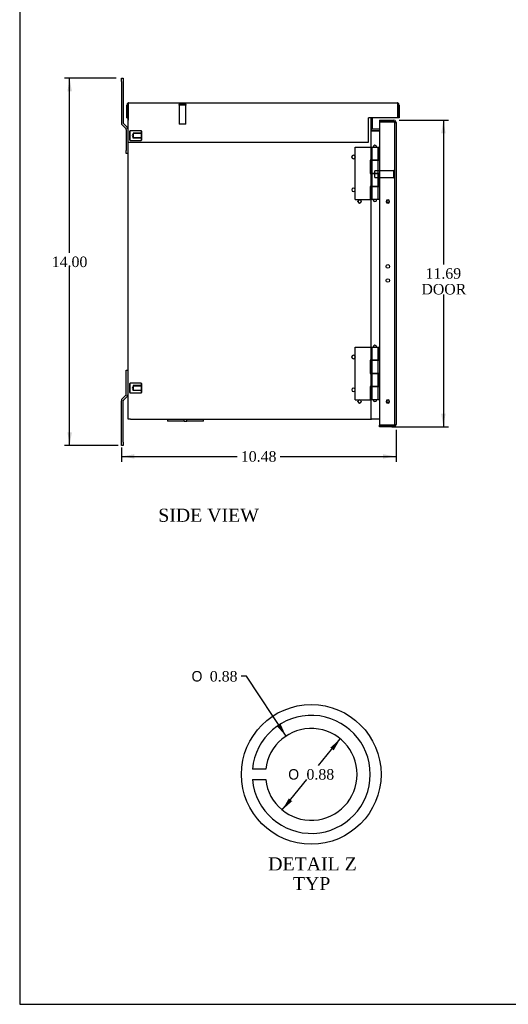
# Model space of a CAD drawing. Header units: inches. Extents: x 0.2 to 89.8, y -0.5 to 59.8.
# Tile 1 of 10: x 0.2 to 18.9, y 0.2 to 37.7. Entities that reach past the tile are written whole.
import ezdxf
from ezdxf.enums import TextEntityAlignment as Align
from ezdxf.lldxf.tags import DXFTag

# ---------------------------------------------------------------- set-up
doc = ezdxf.new("R2010")
doc.units = ezdxf.units.IN
doc.header["$MEASUREMENT"] = 0
for name, color, linetype in [('COM55642-8', 7, 'Continuous'), ('COM55644-7', 7, 'Continuous'), ('COM55647-8', 7, 'Continuous'), ('COM55648-8', 7, 'Continuous'), ('COM55649-7', 7, 'Continuous'), ('COM55706', 7, 'Continuous'), ('Default', 7, 'Continuous'), ('GSK11095', 7, 'Continuous'), ('HNG14593', 7, 'Continuous'), ('HNG14593-2', 7, 'Continuous'), ('HNG14593-3', 7, 'Continuous'), ('STD21878', 7, 'Continuous'), ('STD26152', 7, 'Continuous')]:
    doc.layers.add(name, color=color, linetype=linetype)
doc.styles.add('SEACAD_Solid_Edge_ANSI1_Symbols', font='txt')
doc.styles.add('SEACAD_Times_New_Roman', font='times.ttf')
tags = doc.linetypes.add('CENTER2', pattern=[1.125, 0.75, -0.125, 0.125, -0.125]).pattern_tags.tags
tags[10:11] = [DXFTag(74, 4), DXFTag(75, 0), DXFTag(340, '0'), DXFTag(46, 0.0), DXFTag(50, 0.0), DXFTag(44, 0.0), DXFTag(45, 0.0)]
tags[8:9] = [DXFTag(74, 4), DXFTag(75, 0), DXFTag(340, '0'), DXFTag(46, 0.0), DXFTag(50, 0.0), DXFTag(44, 0.0), DXFTag(45, 0.0)]
tags[6:7] = [DXFTag(74, 4), DXFTag(75, 0), DXFTag(340, '0'), DXFTag(46, 0.0), DXFTag(50, 0.0), DXFTag(44, 0.0), DXFTag(45, 0.0)]
tags[4:5] = [DXFTag(74, 4), DXFTag(75, 0), DXFTag(340, '0'), DXFTag(46, 0.0), DXFTag(50, 0.0), DXFTag(44, 0.0), DXFTag(45, 0.0)]
tags = doc.linetypes.add('HIDDEN2', pattern=[0.1875, 0.125, -0.0625]).pattern_tags.tags
tags[6:7] = [DXFTag(74, 4), DXFTag(75, 0), DXFTag(340, '0'), DXFTag(46, 0.0), DXFTag(50, 0.0), DXFTag(44, 0.0), DXFTag(45, 0.0)]
tags[4:5] = [DXFTag(74, 4), DXFTag(75, 0), DXFTag(340, '0'), DXFTag(46, 0.0), DXFTag(50, 0.0), DXFTag(44, 0.0), DXFTag(45, 0.0)]
doc.dimstyles.new('HAMMOND_(STH_-_66x44)', dxfattribs={"dimtxt": 0.4, "dimasz": 0.5, "dimexe": 0.2, "dimexo": 0.2, "dimgap": 0.1, "dimtad": 0, "dimtih": 1, "dimtoh": 1, "dimzin": 0, "dimdsep": 46, "dimtxsty": 'SEACAD_Times_New_Roman', "dimblk1": '_SE_FILLED', "dimblk2": '_SE_FILLED', "dimsah": 1, "dimcen": 0.2, "dimadec": 0, "dimazin": 0, "dimtfac": 0.8, "dimtofl": 0, "dimtmove": 0, "dimatfit": 3, "dimfxl": 1, "dimtolj": 1, "dimtzin": 0, "dimarcsym": 0})

# ---------------------------------------------------------------- blocks, each defined once
blk = doc.blocks.new('SE')
at = {"layer": 'COM55642-8', "color": 7, "linetype": 'Continuous'}
for p, q in [((4.375, 22.467), (4.375, 33.959)), ((13.625, 33.553), (13.625, 32.837)), ((13.654, 33.467), (13.625, 33.467)), ((13.654, 33.467), (13.967, 33.467)), ((12.907, 32.464), (12.905, 32.464)), ((12.905, 32.459), (12.907, 32.459)), ((12.907, 32.459), (12.907, 32.464)), ((12.967, 32.527), (12.967, 32.525)), ((12.967, 32.525), (12.972, 32.525)), ((12.972, 32.399), (12.967, 32.399)), ((12.967, 32.399), (12.967, 32.396)), ((12.972, 32.525), (12.972, 32.527)), ((12.972, 32.396), (12.972, 32.399)), ((13.035, 32.464), (13.033, 32.464)), ((13.033, 32.464), (13.033, 32.459)), ((13.033, 32.459), (13.035, 32.459)), ((13.625, 32.337), (13.625, 31.837)), ((12.907, 31.214), (12.905, 31.214)), ((12.905, 31.209), (12.907, 31.209)), ((12.907, 31.209), (12.907, 31.214)), ((12.967, 31.277), (12.967, 31.275)), ((12.967, 31.275), (12.972, 31.275)), ((12.972, 31.275), (12.972, 31.277)), ((13.035, 31.214), (13.033, 31.214)), ((13.033, 31.214), (13.033, 31.209)), ((13.033, 31.209), (13.035, 31.209)), ((13.625, 31.337), (13.625, 25.212)), ((12.972, 31.149), (12.967, 31.149)), ((12.967, 31.149), (12.967, 31.146)), ((12.972, 31.146), (12.972, 31.149)), ((13.2, 30.837), (13.2, 30.834)), ((13.2, 30.834), (13.205, 30.834)), ((13.205, 30.834), (13.205, 30.837)), ((13.139, 30.774), (13.137, 30.774)), ((13.137, 30.769), (13.139, 30.769)), ((13.139, 30.769), (13.139, 30.774)), ((13.205, 30.708), (13.2, 30.708)), ((13.2, 30.708), (13.2, 30.706)), ((13.205, 30.706), (13.205, 30.708)), ((13.268, 30.774), (13.265, 30.774)), ((13.265, 30.774), (13.265, 30.769)), ((13.265, 30.769), (13.268, 30.769)), ((12.907, 24.839), (12.905, 24.839)), ((12.905, 24.834), (12.907, 24.834)), ((12.907, 24.834), (12.907, 24.839)), ((12.967, 24.902), (12.967, 24.9)), ((12.967, 24.9), (12.972, 24.9)), ((12.972, 24.9), (12.972, 24.902)), ((13.035, 24.839), (13.033, 24.839)), ((13.033, 24.839), (13.033, 24.834)), ((13.033, 24.834), (13.035, 24.834)), ((12.972, 24.774), (12.967, 24.774)), ((12.967, 24.774), (12.967, 24.771)), ((12.972, 24.771), (12.972, 24.774)), ((13.625, 24.712), (13.625, 24.212)), ((12.967, 23.652), (12.967, 23.65)), ((12.967, 23.65), (12.972, 23.65)), ((12.972, 23.65), (12.972, 23.652)), ((13.625, 23.712), (13.625, 22.467)), ((12.907, 23.589), (12.905, 23.589)), ((12.905, 23.584), (12.907, 23.584)), ((12.907, 23.584), (12.907, 23.589)), ((12.972, 23.524), (12.967, 23.524)), ((12.967, 23.524), (12.967, 23.521)), ((12.972, 23.521), (12.972, 23.524)), ((13.035, 23.589), (13.033, 23.589)), ((13.033, 23.589), (13.033, 23.584)), ((13.033, 23.584), (13.035, 23.584)), ((13.139, 23.149), (13.137, 23.149)), ((13.137, 23.144), (13.139, 23.144)), ((13.139, 23.144), (13.139, 23.149)), ((13.2, 23.212), (13.2, 23.209)), ((13.2, 23.209), (13.205, 23.209)), ((13.205, 23.083), (13.2, 23.083)), ((13.2, 23.083), (13.2, 23.081)), ((13.205, 23.209), (13.205, 23.212)), ((13.205, 23.081), (13.205, 23.083)), ((13.268, 23.149), (13.265, 23.149)), ((13.265, 23.149), (13.265, 23.144)), ((13.265, 23.144), (13.268, 23.144)), ((4.461, 22.467), (4.375, 22.467)), ((4.461, 22.467), (13.539, 22.467)), ((13.539, 22.467), (13.625, 22.467)), ((13.625, 22.467), (13.654, 22.467)), ((13.967, 22.467), (13.654, 22.467))]:
    blk.add_line(p, q, dxfattribs=at)
for centre, start, end in [((12.97, 32.462), 92.1874, 177.8126), ((12.97, 32.462), 182.1874, 267.8126), ((12.97, 32.462), 2.1874, 87.8126), ((12.97, 32.462), 272.1874, 357.8126), ((12.97, 31.212), 92.1874, 177.8126), ((12.97, 31.212), 182.1874, 267.8126), ((12.97, 31.212), 2.1874, 87.8126), ((12.97, 31.212), 272.1874, 357.8126), ((13.202, 30.771), 92.1874, 177.8126), ((13.202, 30.771), 2.1874, 87.8126), ((13.202, 30.771), 182.1874, 267.8126), ((13.202, 30.771), 272.1874, 357.8126), ((12.97, 24.837), 92.1874, 177.8126), ((12.97, 24.837), 182.1874, 267.8126), ((12.97, 24.837), 2.1874, 87.8126), ((12.97, 24.837), 272.1874, 357.8126), ((12.97, 23.587), 92.1874, 177.8126), ((12.97, 23.587), 2.1874, 87.8126), ((12.97, 23.587), 182.1874, 267.8126), ((12.97, 23.587), 272.1874, 357.8126), ((13.202, 23.146), 92.1874, 177.8126), ((13.202, 23.146), 182.1874, 267.8126), ((13.202, 23.146), 2.1874, 87.8126), ((13.202, 23.146), 272.1874, 357.8126)]:
    blk.add_arc(centre, 0.0655, start, end, dxfattribs=at)
at = {"layer": 'COM55644-7', "color": 7, "linetype": 'Continuous'}
for p, q in [((13.967, 33.866), (13.967, 33.809)), ((13.967, 33.866), (14.506, 33.866)), ((14.506, 33.809), (13.967, 33.809)), ((13.967, 33.809), (13.967, 22.238)), ((13.967, 33.809), (14.348, 33.809)), ((14.506, 33.809), (14.587, 33.809)), ((14.587, 33.809), (14.535, 33.809)), ((14.592, 33.78), (14.592, 22.267)), ((14.348, 22.238), (13.967, 22.238)), ((13.967, 22.181), (13.967, 22.238)), ((13.967, 22.238), (14.506, 22.238)), ((14.506, 22.181), (13.967, 22.181)), ((14.506, 22.238), (14.587, 22.238)), ((14.587, 22.238), (14.535, 22.238))]:
    blk.add_line(p, q, dxfattribs=at)
at = {"layer": 'COM55644-7', "color": 7, "linetype": 'HIDDEN2'}
for p, q in [((14.535, 33.78), (14.535, 22.267)), ((14.535, 33.78), (14.592, 33.78)), ((14.27, 30.836), (14.27, 30.801)), ((14.27, 30.801), (14.29, 30.801)), ((14.29, 30.801), (14.29, 30.836)), ((14.29, 30.741), (14.27, 30.741)), ((14.27, 30.741), (14.27, 30.706)), ((14.29, 30.706), (14.29, 30.741)), ((14.27, 23.211), (14.27, 23.176)), ((14.27, 23.176), (14.29, 23.176)), ((14.29, 23.116), (14.27, 23.116)), ((14.27, 23.116), (14.27, 23.081)), ((14.29, 23.176), (14.29, 23.211)), ((14.29, 23.081), (14.29, 23.116)), ((14.535, 22.267), (14.592, 22.267))]:
    blk.add_line(p, q, dxfattribs=at)
for centre in [(14.278, 28.291), (14.278, 27.756)]:
    blk.add_circle(centre, 0.0685, dxfattribs=at)
at = {"layer": 'COM55644-7', "color": 7, "linetype": 'Continuous'}
for centre, start, end in [((14.506, 33.78), 19.7069, 90), ((14.506, 33.78), 0, 19.7069), ((14.506, 22.267), 270, 340.2931), ((14.506, 22.267), 340.2931, 0)]:
    blk.add_arc(centre, 0.086, start, end, dxfattribs=at)
at = {"layer": 'COM55644-7', "color": 7, "linetype": 'HIDDEN2'}
for centre, radius, start, end in [((14.506, 33.78), 0.029, 0, 90), ((14.28, 30.771), 0.0655, 98.7818, 261.2182), ((14.28, 30.771), 0.0655, 278.7818, 81.2182), ((14.28, 23.146), 0.0655, 98.7818, 261.2182), ((14.28, 23.146), 0.0655, 278.7818, 81.2182), ((14.506, 22.267), 0.029, 270, 0)]:
    blk.add_arc(centre, radius, start, end, dxfattribs=at)
for centre, start_param, end_param in [((14.506, 33.78), 3.141593, 4.712389), ((14.506, 22.267), 1.570796, 3.141593)]:
    blk.add_ellipse(centre, major_axis=(-0.029, 0), ratio=0.997285, start_param=start_param, end_param=end_param, dxfattribs=at)
at = {"layer": 'COM55644-7', "color": 7, "linetype": 'Continuous'}
for centre, start_param, end_param in [((14.506, 33.78), 3.141593, 3.485544), ((14.506, 22.267), 2.797642, 3.141593)]:
    blk.add_ellipse(centre, major_axis=(-0.086, 0), ratio=0.997285, start_param=start_param, end_param=end_param, dxfattribs=at)
at = {"layer": 'COM55647-8', "color": 7, "linetype": 'Continuous'}
for p, q in [((4.318, 33.959), (4.318, 34.438)), ((4.375, 34.519), (4.375, 34.438)), ((4.375, 33.959), (4.375, 34.438)), ((4.376, 34.438), (4.376, 34.519)), ((4.376, 34.438), (4.376, 33.872)), ((4.404, 34.524), (14.629, 34.524)), ((14.658, 34.438), (14.658, 34.519)), ((14.658, 34.519), (14.658, 34.438)), ((14.658, 34.438), (14.658, 33.959)), ((14.658, 33.959), (14.658, 34.438)), ((14.715, 34.438), (14.715, 33.959)), ((4.318, 33.959), (4.375, 33.959)), ((4.376, 33.811), (4.376, 33.872)), ((4.376, 33.658), (4.376, 33.811)), ((13.539, 33.872), (13.539, 33.959)), ((14.658, 33.959), (13.539, 33.959)), ((13.539, 33.811), (13.539, 33.872)), ((13.539, 33.658), (13.539, 33.811)), ((14.715, 33.959), (14.658, 33.959)), ((4.376, 33.637), (4.376, 33.658)), ((4.376, 33.024), (4.376, 33.637)), ((13.539, 33.637), (13.539, 33.658)), ((13.539, 33.024), (13.539, 33.637)), ((4.376, 33.024), (13.539, 33.024))]:
    blk.add_line(p, q, dxfattribs=at)
for centre, start, end in [((4.404, 34.438), 109.7069, 180), ((4.404, 34.438), 90, 109.7069), ((14.629, 34.438), 70.2931, 90), ((14.629, 34.438), 0, 70.2931)]:
    blk.add_arc(centre, 0.086, start, end, dxfattribs=at)
for centre, start_param, end_param in [((4.404, 34.438), 3.141593, 3.485544), ((14.629, 34.438), 2.797642, 3.141593)]:
    blk.add_ellipse(centre, major_axis=(0, -0.086), ratio=0.997285, start_param=start_param, end_param=end_param, dxfattribs=at)
at = {"layer": 'COM55648-8', "color": 7, "linetype": 'Continuous'}
for p, q in [((5.875, 22.467), (5.875, 22.395)), ((6.513, 22.395), (5.875, 22.395)), ((6.513, 22.395), (6.513, 22.467)), ((6.513, 22.395), (6.613, 22.395)), ((6.613, 22.395), (6.613, 22.467)), ((7.25, 22.395), (6.613, 22.395)), ((7.25, 22.395), (7.25, 22.467))]:
    blk.add_line(p, q, dxfattribs=at)
at = {"layer": 'COM55649-7', "color": 7, "linetype": 'Continuous'}
for p, q in [((13.625, 33.959), (13.625, 33.553)), ((13.682, 33.959), (13.682, 33.553)), ((13.625, 33.553), (13.682, 33.553)), ((13.967, 33.524), (13.711, 33.524)), ((13.967, 33.467), (13.711, 33.467))]:
    blk.add_line(p, q, dxfattribs=at)
for radius in [0.086, 0.029]:
    blk.add_arc((13.711, 33.553), radius, 180, 270, dxfattribs=at)
at = {"layer": 'COM55706', "color": 7, "linetype": 'Continuous'}
for p, q in [((4.116, 35.467), (4.188, 35.467)), ((4.116, 35.342), (4.116, 35.467)), ((4.116, 35.342), (4.116, 33.762)), ((4.188, 35.467), (4.188, 35.342)), ((4.188, 35.342), (4.188, 33.762)), ((4.148, 33.686), (4.293, 33.54)), ((4.199, 33.736), (4.344, 33.591)), ((4.303, 33.515), (4.303, 32.717)), ((4.303, 32.592), (4.303, 32.717)), ((4.375, 32.592), (4.303, 32.592)), ((4.303, 24.342), (4.375, 24.342)), ((4.303, 24.217), (4.303, 24.342)), ((4.303, 23.42), (4.303, 24.217)), ((4.148, 23.249), (4.293, 23.394)), ((4.199, 23.198), (4.344, 23.343)), ((4.116, 21.592), (4.116, 23.172)), ((4.188, 21.592), (4.188, 23.172)), ((4.116, 21.467), (4.116, 21.592)), ((4.188, 21.467), (4.116, 21.467)), ((4.188, 21.592), (4.188, 21.467))]:
    blk.add_line(p, q, dxfattribs=at)
for centre, radius, start, end in [((4.224, 33.762), 0.108, 180, 225), ((4.224, 33.762), 0.036, 180, 225), ((4.267, 33.515), 0.036, 0, 45), ((4.267, 33.515), 0.108, 0, 45), ((4.267, 23.42), 0.036, 315, 0), ((4.267, 23.42), 0.108, 315, 0), ((4.224, 23.172), 0.108, 135, 180), ((4.224, 23.172), 0.036, 135, 180)]:
    blk.add_arc(centre, radius, start, end, dxfattribs=at)
at = {"layer": 'GSK11095', "color": 7, "linetype": 'Continuous'}
for p, q in [((14.348, 33.809), (14.348, 33.809)), ((14.348, 33.809), (14.535, 33.809)), ((14.535, 33.809), (14.535, 33.809)), ((14.348, 22.238), (14.348, 22.238)), ((14.535, 22.238), (14.348, 22.238)), ((14.535, 22.238), (14.535, 22.238))]:
    blk.add_line(p, q, dxfattribs=at)
at = {"layer": 'HNG14593', "color": 7, "linetype": 'Continuous'}
for p, q in [((13.967, 32.837), (13.935, 32.837)), ((13.935, 32.337), (13.935, 32.837)), ((13.663, 32.337), (13.908, 32.337)), ((13.663, 32.337), (13.663, 31.837)), ((13.908, 32.337), (13.935, 32.337)), ((13.908, 31.837), (13.908, 32.337)), ((13.908, 31.837), (13.663, 31.837)), ((13.935, 31.837), (13.908, 31.837)), ((13.935, 31.337), (13.935, 31.837)), ((13.663, 31.337), (13.908, 31.337)), ((13.663, 31.337), (13.663, 30.837)), ((13.908, 31.337), (13.935, 31.337)), ((13.908, 30.837), (13.908, 31.337)), ((13.908, 30.837), (13.663, 30.837)), ((13.967, 30.837), (13.908, 30.837)), ((13.967, 25.212), (13.935, 25.212)), ((13.935, 24.712), (13.935, 25.212)), ((13.663, 24.712), (13.908, 24.712)), ((13.663, 24.712), (13.663, 24.212)), ((13.908, 24.712), (13.935, 24.712)), ((13.908, 24.212), (13.908, 24.712)), ((13.908, 24.212), (13.663, 24.212)), ((13.935, 24.212), (13.908, 24.212)), ((13.935, 23.712), (13.935, 24.212)), ((13.663, 23.712), (13.908, 23.712)), ((13.663, 23.712), (13.663, 23.212)), ((13.908, 23.712), (13.935, 23.712)), ((13.908, 23.212), (13.908, 23.712)), ((13.908, 23.212), (13.663, 23.212)), ((13.967, 23.212), (13.908, 23.212))]:
    blk.add_line(p, q, dxfattribs=at)
at = {"layer": 'HNG14593-2', "color": 7, "linetype": 'Continuous'}
for p, q in [((13.035, 32.837), (13.641, 32.837)), ((13.035, 30.837), (13.035, 32.837)), ((13.641, 32.837), (13.663, 32.837)), ((13.641, 32.337), (13.641, 32.837)), ((13.663, 32.837), (13.908, 32.837)), ((13.663, 32.837), (13.663, 32.337)), ((13.908, 32.337), (13.908, 32.837)), ((13.61, 32.337), (13.61, 31.837)), ((13.641, 32.337), (13.61, 32.337)), ((13.663, 32.337), (13.641, 32.337)), ((13.908, 32.337), (13.663, 32.337)), ((13.61, 31.837), (13.641, 31.837)), ((13.641, 31.337), (13.641, 31.837)), ((13.641, 31.837), (13.663, 31.837)), ((13.663, 31.837), (13.908, 31.837)), ((13.663, 31.837), (13.663, 31.337)), ((13.908, 31.337), (13.908, 31.837)), ((13.61, 31.337), (13.61, 30.837)), ((13.641, 31.337), (13.61, 31.337)), ((13.663, 31.337), (13.641, 31.337)), ((13.908, 31.337), (13.663, 31.337)), ((13.035, 30.837), (13.61, 30.837)), ((13.035, 25.212), (13.641, 25.212)), ((13.035, 23.212), (13.035, 25.212)), ((13.641, 25.212), (13.663, 25.212)), ((13.641, 24.712), (13.641, 25.212)), ((13.663, 25.212), (13.908, 25.212)), ((13.663, 25.212), (13.663, 24.712)), ((13.908, 24.712), (13.908, 25.212)), ((13.61, 24.712), (13.61, 24.212)), ((13.641, 24.712), (13.61, 24.712)), ((13.663, 24.712), (13.641, 24.712)), ((13.908, 24.712), (13.663, 24.712)), ((13.61, 24.212), (13.641, 24.212)), ((13.641, 23.712), (13.641, 24.212)), ((13.641, 24.212), (13.663, 24.212)), ((13.663, 24.212), (13.908, 24.212)), ((13.663, 24.212), (13.663, 23.712)), ((13.908, 23.712), (13.908, 24.212)), ((13.61, 23.712), (13.61, 23.212)), ((13.641, 23.712), (13.61, 23.712)), ((13.663, 23.712), (13.641, 23.712)), ((13.908, 23.712), (13.663, 23.712)), ((13.035, 23.212), (13.61, 23.212))]:
    blk.add_line(p, q, dxfattribs=at)
at = {"layer": 'HNG14593-3', "color": 7, "linetype": 'Continuous'}
for p, q in [((13.723, 32.849), (13.723, 32.837)), ((13.848, 32.837), (13.848, 32.849)), ((13.723, 30.837), (13.723, 30.824)), ((13.848, 30.824), (13.848, 30.837)), ((13.723, 25.224), (13.723, 25.212)), ((13.848, 25.212), (13.848, 25.224)), ((13.723, 23.212), (13.723, 23.199)), ((13.848, 23.199), (13.848, 23.212))]:
    blk.add_line(p, q, dxfattribs=at)
for centre, start, end in [((13.785, 32.849), 0, 180), ((13.785, 30.824), 180, 270), ((13.785, 30.824), 270, 0), ((13.785, 25.224), 0, 180), ((13.785, 23.199), 180, 270), ((13.785, 23.199), 270, 0)]:
    blk.add_arc(centre, 0.0625, start, end, dxfattribs=at)
at = {"layer": 'STD21878', "color": 7, "linetype": 'HIDDEN2'}
for p, q in [((6.588, 34.467), (6.307, 34.467)), ((6.307, 34.467), (6.307, 34.436)), ((6.588, 34.436), (6.307, 34.436)), ((6.322, 34.436), (6.322, 33.717)), ((6.572, 33.717), (6.572, 34.436)), ((6.588, 34.436), (6.588, 34.467)), ((6.572, 33.717), (6.322, 33.717)), ((13.785, 31.684), (13.785, 31.934)), ((14.504, 31.934), (13.785, 31.934)), ((14.504, 31.669), (14.504, 31.95)), ((14.535, 31.95), (14.504, 31.95)), ((13.785, 31.684), (14.504, 31.684)), ((14.504, 31.669), (14.535, 31.669))]:
    blk.add_line(p, q, dxfattribs=at)
at = {"layer": 'STD26152', "color": 7, "linetype": 'HIDDEN2'}
for p, q in [((4.452, 33.467), (4.432, 33.447)), ((4.432, 33.447), (4.432, 33.112)), ((4.452, 33.092), (4.452, 33.467)), ((4.872, 33.467), (4.452, 33.467)), ((4.872, 33.467), (4.872, 33.092)), ((4.892, 33.447), (4.872, 33.467)), ((4.892, 33.112), (4.892, 33.447)), ((4.432, 33.112), (4.452, 33.092)), ((4.452, 33.092), (4.872, 33.092)), ((4.572, 33.357), (4.526, 33.279)), ((4.526, 33.279), (4.572, 33.201)), ((4.892, 33.374), (4.572, 33.374)), ((4.572, 33.374), (4.572, 33.357)), ((4.572, 33.357), (4.572, 33.201)), ((4.892, 33.357), (4.572, 33.357)), ((4.572, 33.201), (4.892, 33.201)), ((4.572, 33.184), (4.572, 33.201)), ((4.892, 33.184), (4.572, 33.184)), ((4.872, 33.092), (4.892, 33.112)), ((4.452, 23.842), (4.432, 23.822)), ((4.432, 23.822), (4.432, 23.487)), ((4.452, 23.467), (4.452, 23.842)), ((4.872, 23.842), (4.452, 23.842)), ((4.572, 23.732), (4.526, 23.654)), ((4.526, 23.654), (4.572, 23.576)), ((4.892, 23.749), (4.572, 23.749)), ((4.572, 23.749), (4.572, 23.732)), ((4.572, 23.732), (4.572, 23.576)), ((4.892, 23.732), (4.572, 23.732)), ((4.872, 23.842), (4.872, 23.467)), ((4.892, 23.822), (4.872, 23.842)), ((4.892, 23.487), (4.892, 23.822)), ((4.432, 23.487), (4.452, 23.467)), ((4.452, 23.467), (4.872, 23.467)), ((4.572, 23.576), (4.892, 23.576)), ((4.572, 23.559), (4.572, 23.576)), ((4.892, 23.559), (4.572, 23.559)), ((4.872, 23.467), (4.892, 23.487))]:
    blk.add_line(p, q, dxfattribs=at)
blk = doc.blocks.new('DMBLK4209')
at = {"layer": 'Default', "linetype": 'Continuous'}
for points in [[(2.059, 34.967), (2.226, 34.967), (2.143, 35.467)], [(2.059, 21.967), (2.143, 21.467), (2.226, 21.967)]]:
    blk.add_hatch(color=7, dxfattribs=at).paths.add_polyline_path(points)
at = {"layer": 'Default', "color": 7, "linetype": 'Continuous'}
for p, q in [((3.916, 35.467), (1.943, 35.467)), ((2.143, 28.807), (2.143, 35.467)), ((2.143, 21.467), (2.143, 28.267)), ((3.988, 21.467), (1.943, 21.467))]:
    blk.add_line(p, q, dxfattribs=at)
at = {"layer": 'Default', "color": 7, "linetype": 'Continuous', "style": 'SEACAD_Times_New_Roman'}
blk.add_text('14.00', height=0.4, dxfattribs=at).set_placement((1.46, 28.667), align=Align.TOP_LEFT)
blk = doc.blocks.new('_SE_FILLED')
at = {"color": 0}
blk.add_line((0, 0), (-1, 0), dxfattribs=at)
blk.add_solid([(0, 0), (-1, -0.1665), (-1, 0.1665), (0, 0)], dxfattribs=at)
blk = doc.blocks.new('DMBLK4212')
at = {"layer": 'Default', "linetype": 'Continuous'}
for points in [[(4.616, 20.964), (4.616, 21.131), (4.116, 21.048)], [(14.092, 20.964), (14.592, 21.048), (14.092, 21.131)]]:
    blk.add_hatch(color=7, dxfattribs=at).paths.add_polyline_path(points)
at = {"layer": 'Default', "color": 7, "linetype": 'Continuous'}
for p, q in [((14.592, 22.067), (14.592, 20.848)), ((4.116, 21.392), (4.116, 20.848)), ((4.116, 21.048), (8.532, 21.048)), ((10.177, 21.048), (14.592, 21.048))]:
    blk.add_line(p, q, dxfattribs=at)
at = {"layer": 'Default', "color": 7, "linetype": 'Continuous', "style": 'SEACAD_Times_New_Roman'}
blk.add_text('10.48', height=0.4, dxfattribs=at).set_placement((8.672, 21.248), align=Align.TOP_LEFT)
blk = doc.blocks.new('DMBLK4219')
at = {"layer": 'Default', "linetype": 'Continuous'}
for points in [[(16.482, 33.366), (16.398, 33.866), (16.315, 33.366)], [(16.482, 22.681), (16.315, 22.681), (16.398, 22.181)]]:
    blk.add_hatch(color=7, dxfattribs=at).paths.add_polyline_path(points)
at = {"layer": 'Default', "color": 7, "linetype": 'Continuous'}
for p, q in [((14.706, 33.866), (16.598, 33.866)), ((16.398, 33.866), (16.398, 28.364)), ((16.398, 27.224), (16.398, 22.181)), ((14.437, 22.181), (16.598, 22.181))]:
    blk.add_line(p, q, dxfattribs=at)
at = {"layer": 'Default', "color": 7, "linetype": 'Continuous', "style": 'SEACAD_Times_New_Roman'}
for s, p in [('11.69', (15.716, 28.224)), ('DOOR', (15.559, 27.624))]:
    blk.add_text(s, height=0.4, dxfattribs=at).set_placement(p, align=Align.TOP_LEFT)
blk = doc.blocks.new('SE10')
at = {"layer": 'COM55648-8', "color": 7, "linetype": 'Continuous'}
for p, q in [((9.62, 9.127), (9.117, 9.127)), ((9.117, 8.727), (9.62, 8.727))]:
    blk.add_line(p, q, dxfattribs=at)
for radius, start, end in [(2.25, 185.0997, 174.9003), (1.75, 186.5624, 173.4376)]:
    blk.add_arc((11.358, 8.927), radius, start, end, dxfattribs=at)
blk = doc.blocks.new('DMBLK4225')
at = {"layer": 'Default', "linetype": 'Continuous'}
for points in [[(12.085, 9.947), (12.214, 9.841), (12.466, 10.281)], [(10.503, 8.012), (10.251, 7.572), (10.632, 7.906)]]:
    blk.add_hatch(color=7, dxfattribs=at).paths.add_polyline_path(points)
at = {"layer": 'Default', "color": 7, "linetype": 'Continuous'}
for p, q in [((11.637, 9.267), (12.466, 10.281)), ((10.251, 7.572), (11.195, 8.727))]:
    blk.add_line(p, q, dxfattribs=at)
for s, style, p in [('O', 'SEACAD_Solid_Edge_ANSI1_Symbols', (10.48, 9.127)), ('0.88', 'SEACAD_Times_New_Roman', (11.176, 9.127))]:
    blk.add_text(s, height=0.4, dxfattribs=dict(at, style=style)).set_placement(p, align=Align.TOP_LEFT)
blk = doc.blocks.new('DMBLK4226')
at = {"layer": 'Default', "linetype": 'Continuous'}
blk.add_hatch(color=7, dxfattribs=at).paths.add_polyline_path([(10.05, 10.759), (10.395, 10.387), (10.189, 10.85)])
at = {"layer": 'Default', "color": 7, "linetype": 'Continuous'}
for p, q in [((8.89, 12.667), (8.69, 12.667)), ((10.395, 10.387), (8.89, 12.667))]:
    blk.add_line(p, q, dxfattribs=at)
for s, style, p in [('O', 'SEACAD_Solid_Edge_ANSI1_Symbols', (6.792, 12.867)), ('0.88', 'SEACAD_Times_New_Roman', (7.488, 12.867))]:
    blk.add_text(s, height=0.4, dxfattribs=dict(at, style=style)).set_placement(p, align=Align.TOP_LEFT)
blk = doc.blocks.new('BORDER')
at = {"layer": 'Default', "color": 7, "linetype": 'Continuous'}
for p, q in [((-41.86, 27.86), (-41.86, 0)), ((-41.86, 0), (0, 0))]:
    blk.add_line(p, q, dxfattribs=at)

msp = doc.modelspace()

# ---------------------------------------------------------------- linework, layer by layer
at = {"color": 7, "linetype": 'CENTER2'}
msp.add_circle((11.358, 8.927), 2.662, dxfattribs=at)

# ---------------------------------------------------------------- block references
at = {"layer": 'Default', "color": 7, "xscale": 2.14, "yscale": 2.14, "zscale": 2.14}
msp.add_blockref('BORDER', (89.818, 0.161), dxfattribs=at)
at = {"layer": 'Default'}
for name in ['SE', 'SE10']:
    msp.add_blockref(name, (0, 0), dxfattribs=at)

# ---------------------------------------------------------------- texts
at = {"layer": 'Default', "color": 7, "linetype": 'Continuous', "style": 'SEACAD_Times_New_Roman'}
for s, p in [('SIDE VIEW', (5.523, 19.056)), ('DETAIL Z', (9.717, 5.764)), ('TYP', (10.659, 5.014))]:
    msp.add_text(s, height=0.5, dxfattribs=at).set_placement(p, align=Align.TOP_LEFT)

# ---------------------------------------------------------------- dimensions: what is measured, and where the dimension line sits
at = {"layer": 'Default', "color": 7, "linetype": 'Continuous'}
for base, p1, p2, text, picture, middle in [((2.143, 35.467), (4.188, 21.467), (4.116, 35.467), '\\A1;<>', 'DMBLK4209', (2.143, 28.467)), ((16.398217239, 22.181170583), (14.506466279, 33.866170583), (14.236966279, 22.181170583), '\\A1;<>\\PDOOR', 'DMBLK4219', (16.398217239, 28.023670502))]:
    dim = msp.add_linear_dim(base=base, p1=p1, p2=p2, angle=90, text=text, dimstyle='HAMMOND_(STH_-_66x44)', dxfattribs=at)
    dim.commit()
    dim.dimension.update_dxf_attribs({"geometry": picture, "text_midpoint": middle, "dimtype": 160})
dim = msp.add_linear_dim(base=(14.592, 21.048), p1=(4.116, 21.592), p2=(14.592, 22.267), text='\\A1;<>', dimstyle='HAMMOND_(STH_-_66x44)', dxfattribs=at)
dim.commit()
dim.dimension.update_dxf_attribs({"geometry": 'DMBLK4212', "text_midpoint": (9.354, 21.048), "dimtype": 160})
for p1, p2, override, picture, middle in [((12.3223, 7.4659), (10.3946, 10.3872), {"dimlfac": 0.25}, 'DMBLK4226', (8.69, 12.6672)), ((10.2506, 7.5719), (12.4664, 10.2812), {"dimlfac": 0.25, "dimtofl": 1, "dimtmove": 1}, 'DMBLK4225', (11.3585, 8.9265))]:
    dim = msp.add_diameter_dim_2p(p1=p1, p2=p2, text='\\A1;<>', dimstyle='HAMMOND_(STH_-_66x44)', override=override, dxfattribs=at)
    dim.commit()
    dim.dimension.update_dxf_attribs({"geometry": picture, "text_midpoint": middle, "dimtype": 163})

doc.saveas('drawing.dxf')
